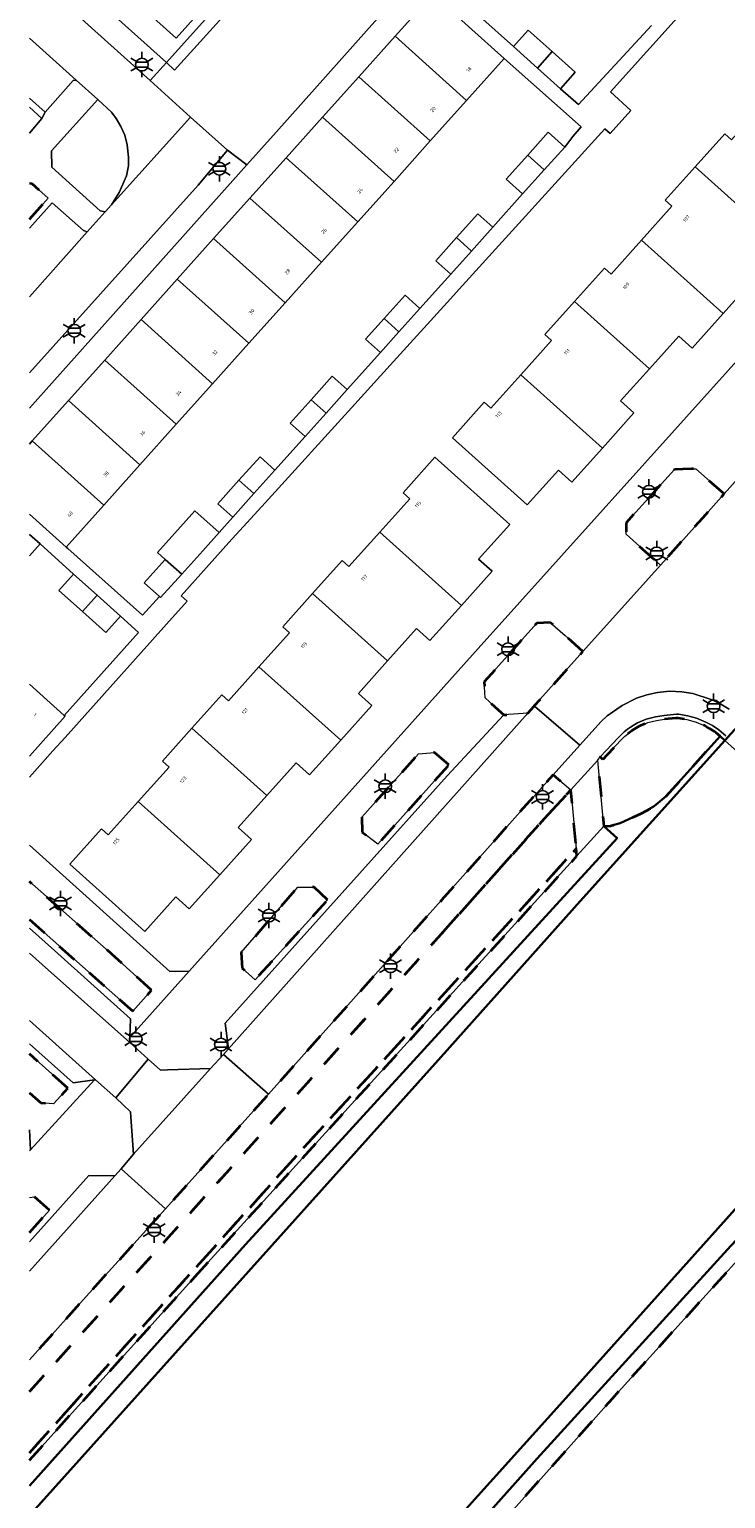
# Model space of a CAD drawing. Extents: x 105780 to 185197, y 477999 to 525027.
# Tile 56 of 256: x 105781 to 105850, y 478780 to 478927. Entities that reach past the tile are written whole.
import ezdxf
from ezdxf.enums import TextEntityAlignment as Align

# ---------------------------------------------------------------- set-up
doc = ezdxf.new("R2010")
doc.units = 0
doc.linetypes.add('XX-HIDDEN', pattern=[4, 2, -2])
for name, color, linetype, lineweight in [('B-GV-GR-HAAG_01-G', 252, 'GR-HAAG1', 13), ('B-GV-GR-MATERIAALGRENS-G', 252, 'XX-HIDDEN', 35), ('B-RO-IE-MEUBILAIR_WEGMEUBILAIR-S', 252, 'Continuous', 25), ('B-WE-GW-WATERGANG_SLOOT_INSTEEK-G', 252, 'Continuous', 30), ('B-XX-KG-KADASTRAAL_BEBOUWING-G', 252, 'Continuous', 20), ('B1-WE-KW-KUNSTWERK_DEK-BRUG', 252, 'Continuous', 18), ('B1-WE-KW-KUNSTWERK_LANDHOOFD-GV', 252, 'Continuous', 18), ('B1-WE-OG-BEBOUWING-T18', 7, 'Continuous', 18), ('B1-WE-OG-TERREIN_ERF-GV', 252, 'Continuous', 18), ('B1-WE-VH-VERHARDING_ASFALT-GV', 252, 'Continuous', 18), ('B1-WE-VH-VERHARDING_BETON-GV', 252, 'Continuous', 18), ('B1-WE-VH-VERHARDING_BETONSTRAATSTEEN-GV', 252, 'Continuous', 18), ('B1-WE-VH-VERHARDING_TEGEL-GV', 252, 'Continuous', 18)]:
    doc.layers.add(name, color=color, linetype=linetype, lineweight=lineweight)
doc.styles.add('NLCS-ISO', font='NLCS-ISO.ttf')
doc.styles.add('NLCS-ISO-M200-T18', font='NLCS-ISO.ttf', dxfattribs={"height": 0.36})
doc.linetypes.add('GR-HAAG1', pattern='A,6,[176,NLCS.shx,S=0.125,R=0,X=0,Y=0],-2', length=8)

# ---------------------------------------------------------------- blocks, each defined once
blk = doc.blocks.new('B-SIE-WEG_LICHTMAST-SO')
at = {"ltscale": 0.1}
for p, q in [((-1.1, 0.63), (-2.19, 1.27)), ((0, 1.27), (0, 2.53)), ((1.1, 0.63), (2.19, 1.27)), ((-1.1, -0.63), (-2.19, -1.27)), ((0, -1.27), (0, -2.53)), ((1.1, -0.63), (2.19, -1.27))]:
    blk.add_line(p, q, dxfattribs=at)
at = {"flags": 128}
for points in [[(-1.16, 0.5), (1.16, 0.5)], [(-1.16, -0.5), (1.16, -0.5)]]:
    blk.add_lwpolyline(points, dxfattribs=at)
at = {"ltscale": 0.1}
blk.add_circle((0, 0), 1.27, dxfattribs=at)
at = {"style": 'NLCS-ISO'}
blk.add_attdef('TYPE', text='', height=1.8, dxfattribs=at).set_placement((0, 2.53), align=Align.BOTTOM_CENTER)

msp = doc.modelspace()

# ---------------------------------------------------------------- linework, layer by layer
at = {"layer": 'B-GV-GR-HAAG_01-G', "flags": 128}
msp.add_lwpolyline([(105780.506, 478916.478), (105781.754, 478917.941), (105780.506, 478919.07)], dxfattribs=at)
msp.add_lwpolyline([(105787.358, 478919.837), (105782.717, 478914.685), (105782.742, 478913.072), (105787.593, 478908.722), (105788.079, 478908.597), (105788.716, 478909.309), (105789.459, 478910.521), (105790.204, 478912.201), (105790.393, 478913.208), (105790.422, 478914.061), (105790.268, 478915.288), (105790.038, 478916.247), (105789.644, 478917.129), (105789.186, 478917.941), (105788.697, 478918.574)], close=True, dxfattribs=at)
at = {"layer": 'B-GV-GR-MATERIAALGRENS-G', "flags": 128}
for points in [[(105780.506, 478907.871), (105782.376, 478909.961), (105780.782, 478911.415), (105780.506, 478911.431)], [(105822.079, 478836.959), (105831.932, 478847.987), (105834.58, 478850.87), (105832.815, 478852.385), (105821.91, 478840.147), (105804.389, 478820.483), (105794.101, 478809.044), (105785.887, 478799.967), (105780.506, 478793.97)], [(105784.49, 478789.091), (105786.815, 478791.726), (105807.897, 478815.128), (105835.128, 478845.015), (105834.58, 478850.87), (105831.932, 478847.987), (105822.079, 478836.959), (105780.506, 478790.784)], [(105797.024, 478802.241), (105835.197, 478844.279), (105835.128, 478845.015), (105807.897, 478815.128), (105786.815, 478791.726), (105784.49, 478789.091), (105780.506, 478784.683)], [(105792.711, 478830.87), (105788.756, 478834.458), (105780.506, 478841.72)], [(105780.506, 478837.941), (105783.444, 478835.33), (105790.828, 478828.766), (105792.711, 478830.87)], [(105780.506, 478790.784), (105822.079, 478836.959)], [(105784.348, 478821.085), (105780.506, 478824.521)], [(105780.506, 478820.638), (105781.634, 478819.629), (105782.902, 478819.54), (105784.348, 478821.085)], [(105782.519, 478808.918), (105781.028, 478810.24), (105780.506, 478810.168)], [(105780.506, 478806.683), (105782.519, 478808.918)], [(105865.112, 478795.949), (105858.211, 478802.144), (105856.081, 478804.056), (105854.639, 478805.185), (105854.095, 478805.532), (105853.507, 478805.749), (105853.155, 478805.733), (105852.807, 478805.639), (105838.708, 478790.078), (105812.982, 478761.195), (105802.533, 478749.525), (105795.855, 478742.067), (105780.506, 478725.058)], [(105780.506, 478783.932), (105797.024, 478802.241)], [(105780.506, 478784.683), (105784.49, 478789.091)]]:
    msp.add_lwpolyline(points, dxfattribs=at)
for points in [[(105849.909, 478880.44), (105847.061, 478882.937), (105846.65, 478882.927), (105845.785, 478882.907), (105844.943, 478882.887), (105840.127, 478877.555), (105840.117, 478876.923), (105840.112, 478876.584), (105840.109, 478876.413), (105843.541, 478873.33), (105843.86, 478873.686), (105847.76, 478878.037)], [(105835.802, 478864.694), (105834.011, 478866.282), (105832.522, 478867.602), (105831.207, 478867.537), (105825.944, 478861.657), (105826.037, 478860.064), (105827.341, 478858.863), (105827.888, 478858.36), (105830.279, 478858.531), (105830.909, 478859.234), (105830.939, 478859.267)], [(105849.489, 478856.237), (105849.114, 478856.562), (105848.922, 478856.699), (105848.437, 478857.01), (105848.133, 478857.184), (105847.921, 478857.293), (105847.003, 478857.662), (105846.176, 478857.909), (105845.306, 478858.046), (105845.06, 478858.05), (105843.958, 478857.95), (105843.132, 478857.804), (105842.291, 478857.599), (105842.151, 478857.549), (105841.425, 478857.246), (105840.758, 478856.843), (105840.672, 478856.782), (105840.257, 478856.458), (105839.958, 478856.207), (105839.59, 478855.83), (105838.228, 478854.383), (105837.798, 478853.926), (105837.524, 478854.184), (105837.273, 478853.844), (105837.87, 478847.271), (105838.535, 478847.282), (105839.511, 478847.552), (105841.688, 478848.563), (105842.92, 478849.236), (105844.098, 478850.24)], [(105822.402, 478853.365), (105820.974, 478854.612), (105819.365, 478854.469), (105813.702, 478848.158), (105813.751, 478846.652), (105815.295, 478845.45)], [(105810.292, 478839.903), (105808.941, 478841.173), (105807.316, 478841.176), (105801.653, 478834.639), (105801.755, 478833.068), (105803.061, 478831.914)]]:
    msp.add_lwpolyline(points, close=True, dxfattribs=at)
at = {"layer": 'B-WE-GW-WATERGANG_SLOOT_INSTEEK-G', "flags": 128}
for points in [[(105833.488, 478789.466), (105857.582, 478816.355), (105859.003, 478834.437), (105862.547, 478838.487), (105865.561, 478841.843), (105873.216, 478850.366), (105869.326, 478853.872), (105867.83, 478855.404), (105867.624, 478855.633), (105859.852, 478846.963), (105857.835, 478844.713), (105857.406, 478845.105), (105859.426, 478847.344), (105867.264, 478856.033), (105866.716, 478856.643), (105865.696, 478857.888), (105864.527, 478859.364), (105860.424, 478864.899), (105859.616, 478866.145), (105859.504, 478866.343), (105849.973, 478855.816), (105835.512, 478839.78), (105821.629, 478824.209), (105780.506, 478778.423)], [(105821.629, 478824.209), (105835.512, 478839.78), (105849.973, 478855.816), (105849.489, 478856.237), (105844.098, 478850.24), (105842.92, 478849.236), (105841.688, 478848.563), (105839.511, 478847.552), (105838.535, 478847.282), (105837.87, 478847.271), (105839.208, 478846.069), (105802.095, 478805.461), (105780.506, 478781.378)], [(105780.506, 478778.423), (105821.629, 478824.209)], [(105831.238, 478784.104), (105850.578, 478805.35), (105853.538, 478808.473), (105856.869, 478805.659), (105866.294, 478797.232), (105868.009, 478799.112), (105867.691, 478799.421), (105871.678, 478803.873), (105858.553, 478815.694), (105857.582, 478816.355), (105833.488, 478789.466), (105788.12, 478739.087), (105780.506, 478730.615)], [(105780.506, 478730.615), (105788.12, 478739.087), (105833.488, 478789.466)], [(105780.506, 478727.49), (105801.346, 478750.628), (105801.719, 478751.042), (105831.238, 478784.104)]]:
    msp.add_lwpolyline(points, dxfattribs=at)
at = {"layer": 'B-XX-KG-KADASTRAAL_BEBOUWING-G', "flags": 128}
for points in [[(105797.38, 478936.872), (105790.971, 478929.725), (105795.165, 478925.964), (105801.574, 478933.111)], [(105820.789, 478930.332), (105817.031, 478926.141), (105824.177, 478919.733), (105827.935, 478923.923)], [(105817.031, 478926.141), (105813.406, 478922.099), (105820.552, 478915.69), (105824.177, 478919.733)], [(105828.856, 478925.113), (105831.248, 478922.964), (105832.719, 478924.604), (105830.324, 478926.751)], [(105832.719, 478924.604), (105831.248, 478922.964), (105833.542, 478920.904), (105835.015, 478922.545)], [(105813.406, 478922.099), (105809.781, 478918.057), (105816.927, 478911.648), (105820.552, 478915.69)], [(105853.711, 478919.227), (105850.629, 478915.79), (105849.959, 478916.391), (105847.009, 478913.103), (105854.5, 478906.387), (105857.381, 478909.6), (105858.721, 478908.398), (105861.87, 478911.91)], [(105809.781, 478918.057), (105806.156, 478914.015), (105813.302, 478907.606), (105816.927, 478911.648)], [(105833.976, 478915.081), (105832.338, 478916.55), (105830.284, 478914.259), (105831.922, 478912.791)], [(105806.156, 478914.015), (105802.531, 478909.974), (105809.678, 478903.564), (105813.302, 478907.606)], [(105831.922, 478912.791), (105830.284, 478914.259), (105828.132, 478911.859), (105829.77, 478910.391)], [(105854.5, 478906.387), (105847.009, 478913.103), (105844.015, 478909.765), (105844.686, 478909.164), (105841.648, 478905.776), (105849.808, 478898.46), (105852.912, 478901.921), (105851.573, 478903.123)], [(105802.531, 478909.974), (105798.906, 478905.932), (105806.053, 478899.523), (105809.678, 478903.564)], [(105826.799, 478907.078), (105825.31, 478908.413), (105823.173, 478906.03), (105824.662, 478904.695)], [(105798.906, 478905.932), (105795.282, 478901.89), (105802.428, 478895.481), (105806.053, 478899.523)], [(105824.662, 478904.695), (105823.173, 478906.03), (105821.103, 478903.723), (105822.592, 478902.387)], [(105841.648, 478905.776), (105838.611, 478902.389), (105837.94, 478902.99), (105834.947, 478899.652), (105842.437, 478892.936), (105845.363, 478896.199), (105846.704, 478894.997), (105849.808, 478898.46)], [(105795.282, 478901.89), (105791.657, 478897.848), (105798.804, 478891.439), (105802.428, 478895.481)], [(105819.521, 478898.963), (105818.032, 478900.298), (105815.929, 478897.953), (105817.418, 478896.617)], [(105842.437, 478892.936), (105834.947, 478899.652), (105831.999, 478896.364), (105832.669, 478895.763), (105829.586, 478892.326), (105837.746, 478885.009), (105840.895, 478888.52), (105839.555, 478889.722)], [(105791.657, 478897.848), (105788.032, 478893.806), (105795.179, 478887.397), (105798.804, 478891.439)], [(105817.418, 478896.617), (105815.929, 478897.953), (105814.093, 478895.906), (105815.582, 478894.57)], [(105788.032, 478893.806), (105784.407, 478889.764), (105791.554, 478883.355), (105795.179, 478887.397)], [(105829.586, 478892.326), (105826.593, 478888.989), (105825.923, 478889.59), (105822.752, 478886.053), (105830.241, 478879.337), (105833.345, 478882.799), (105834.686, 478881.597), (105837.746, 478885.009)], [(105812.244, 478890.848), (105810.755, 478892.183), (105808.652, 478889.838), (105810.141, 478888.503)], [(105784.407, 478889.764), (105780.782, 478885.722), (105787.929, 478879.313), (105791.554, 478883.355)], [(105810.141, 478888.503), (105808.652, 478889.838), (105806.549, 478887.493), (105808.038, 478886.158)], [(105805.034, 478882.807), (105803.545, 478884.143), (105801.442, 478881.798), (105802.931, 478880.463)], [(105815.502, 478876.621), (105823.66, 478869.303), (105826.721, 478872.716), (105825.381, 478873.918), (105828.485, 478877.38), (105820.995, 478884.096), (105817.825, 478880.56), (105818.495, 478879.959)], [(105802.931, 478880.463), (105801.442, 478881.798), (105799.338, 478879.452), (105800.827, 478878.117)], [(105797.823, 478874.767), (105799.448, 478876.579), (105797.029, 478878.748), (105793.301, 478874.591), (105794.082, 478873.891), (105795.72, 478872.422)], [(105815.502, 478876.621), (105812.42, 478873.184), (105811.75, 478873.785), (105808.801, 478870.497), (105816.289, 478863.779), (105819.172, 478866.994), (105820.511, 478865.792), (105823.66, 478869.303)], [(105795.72, 478872.422), (105794.082, 478873.891), (105791.979, 478871.546), (105793.498, 478870.183), (105793.616, 478870.077)], [(105784.919, 478872.437), (105783.451, 478870.799), (105785.796, 478868.696), (105787.265, 478870.334)], [(105787.265, 478870.334), (105785.796, 478868.696), (105788.141, 478866.593), (105789.61, 478868.231)], [(105816.289, 478863.779), (105808.801, 478870.497), (105805.807, 478867.159), (105806.477, 478866.557), (105803.439, 478863.171), (105811.598, 478855.852), (105814.704, 478859.315), (105813.364, 478860.517)], [(105803.439, 478863.171), (105800.401, 478859.784), (105799.731, 478860.385), (105796.738, 478857.047), (105804.227, 478850.33), (105807.154, 478853.594), (105808.495, 478852.392), (105811.598, 478855.852)], [(105804.227, 478850.33), (105796.738, 478857.047), (105793.79, 478853.759), (105794.459, 478853.157), (105791.377, 478849.721), (105799.536, 478842.402), (105802.686, 478845.915), (105801.345, 478847.116)], [(105791.377, 478849.721), (105788.384, 478846.383), (105787.714, 478846.984), (105784.542, 478843.448), (105792.031, 478836.731), (105795.137, 478840.193), (105796.477, 478838.991), (105799.536, 478842.402)]]:
    msp.add_lwpolyline(points, close=True, dxfattribs=at)
for points in [[(105780.782, 478885.722), (105780.506, 478885.415)], [(105780.506, 478878.409), (105784.171, 478875.122), (105787.929, 478879.313), (105780.782, 478885.722)], [(105780.506, 478874.255), (105781.569, 478875.441), (105780.506, 478876.394)], [(105783.987, 478858.299), (105780.506, 478861.42)], [(105780.506, 478854.261), (105784.065, 478858.229), (105783.987, 478858.299)]]:
    msp.add_lwpolyline(points, dxfattribs=at)
at = {"layer": 'B1-WE-KW-KUNSTWERK_DEK-BRUG', "flags": 128}
msp.add_lwpolyline([(105850.053, 478856.26), (105849.354, 478856.866), (105848.737, 478857.308), (105848.082, 478857.645), (105847.131, 478858.028), (105846.262, 478858.287), (105845.339, 478858.433), (105845.13, 478858.435), (105843.908, 478858.323), (105843.055, 478858.172), (105842.287, 478857.986), (105842.123, 478857.946), (105841.254, 478857.582), (105840.551, 478857.158), (105840.247, 478856.942), (105839.923, 478856.687), (105839.677, 478856.458), (105839.318, 478856.09), (105837.524, 478854.184), (105837.798, 478853.926), (105839.59, 478855.83), (105839.958, 478856.207), (105840.257, 478856.458), (105840.672, 478856.782), (105840.758, 478856.843), (105841.425, 478857.246), (105842.151, 478857.549), (105842.291, 478857.599), (105843.132, 478857.804), (105843.958, 478857.95), (105845.06, 478858.05), (105845.306, 478858.046), (105846.176, 478857.909), (105847.003, 478857.662), (105847.921, 478857.293), (105848.133, 478857.184), (105848.437, 478857.01), (105848.922, 478856.699), (105849.114, 478856.562), (105849.489, 478856.237), (105849.973, 478855.816), (105859.426, 478847.344)], dxfattribs=at)
at = {"layer": 'B1-WE-KW-KUNSTWERK_LANDHOOFD-GV', "flags": 128}
msp.add_lwpolyline([(105850.053, 478856.26), (105849.354, 478856.866), (105848.737, 478857.308), (105848.082, 478857.645), (105847.131, 478858.028), (105846.262, 478858.287), (105845.339, 478858.433), (105845.13, 478858.435), (105843.908, 478858.323), (105843.055, 478858.172), (105842.123, 478857.946), (105841.254, 478857.582), (105840.551, 478857.158), (105840.247, 478856.942), (105839.923, 478856.687), (105839.677, 478856.458), (105839.318, 478856.09), (105837.524, 478854.184), (105837.798, 478853.926), (105838.228, 478854.383), (105839.59, 478855.83), (105839.958, 478856.207), (105840.257, 478856.458), (105840.672, 478856.782), (105840.758, 478856.843), (105841.425, 478857.246), (105842.151, 478857.549), (105842.291, 478857.599), (105843.132, 478857.804), (105843.958, 478857.95), (105845.06, 478858.05), (105845.306, 478858.046), (105846.176, 478857.909), (105847.003, 478857.662), (105847.921, 478857.293), (105848.133, 478857.184), (105848.437, 478857.01), (105848.922, 478856.699), (105849.114, 478856.562), (105849.489, 478856.237), (105849.973, 478855.816), (105859.504, 478866.343)], dxfattribs=at)
at = {"layer": 'B1-WE-OG-TERREIN_ERF-GV', "flags": 128}
for points in [[(105789.291, 478944.127), (105793.336, 478940.499), (105797.38, 478936.872), (105801.574, 478933.111), (105795.165, 478925.964), (105790.971, 478929.725), (105786.926, 478933.352), (105782.881, 478936.98), (105780.506, 478939.109)], [(105780.506, 478935.804), (105794.198, 478923.517), (105809.437, 478940.513), (105806.86, 478942.824), (105805.391, 478941.186), (105803.095, 478943.245)], [(105871.099, 478915.891), (105870.878, 478918.133), (105854.174, 478932.895), (105851.646, 478935.168), (105850.041, 478933.384), (105838.535, 478920.587), (105840.588, 478918.741), (105838.521, 478916.431), (105837.999, 478916.898), (105823.782, 478901.256), (105822.235, 478899.554), (105816.552, 478893.3), (105813.02, 478889.415), (105804.041, 478879.536), (105800.443, 478875.577), (105795.659, 478870.267), (105796.26, 478869.73), (105794.194, 478867.418), (105784.079, 478856.098), (105782.856, 478854.776), (105780.506, 478852.151)], [(105788.032, 478893.806), (105791.657, 478897.848), (105795.282, 478901.89), (105798.906, 478905.932), (105802.531, 478909.974), (105806.156, 478914.015), (105809.781, 478918.057), (105813.406, 478922.099), (105817.031, 478926.141), (105820.789, 478930.332), (105818.856, 478931.956), (105818.011, 478931.007), (105805.16, 478916.57), (105802.229, 478913.294), (105780.506, 478889.016)], [(105825.501, 478928.115), (105828.856, 478925.113), (105830.324, 478926.751), (105832.719, 478924.604), (105835.015, 478922.545), (105833.542, 478920.904), (105835.368, 478919.311), (105842.628, 478927.215)], [(105780.506, 478845.343), (105794.534, 478832.745), (105796.48, 478832.786), (105825.344, 478864.986), (105871.099, 478915.891)], [(105852.912, 478901.921), (105849.808, 478898.46), (105846.704, 478894.997), (105845.363, 478896.199), (105842.437, 478892.936), (105839.555, 478889.722), (105840.895, 478888.52), (105837.746, 478885.009), (105834.686, 478881.597), (105833.345, 478882.799), (105830.241, 478879.337), (105822.752, 478886.053), (105825.923, 478889.59), (105826.593, 478888.989), (105829.586, 478892.326), (105832.669, 478895.763), (105831.999, 478896.364), (105834.947, 478899.652), (105837.94, 478902.99), (105838.611, 478902.389), (105841.648, 478905.776), (105844.686, 478909.164), (105844.015, 478909.765), (105847.009, 478913.103), (105849.959, 478916.391), (105850.629, 478915.79)], [(105780.506, 478885.415), (105780.782, 478885.722), (105784.407, 478889.764), (105788.032, 478893.806)], [(105783.451, 478870.799), (105784.919, 478872.437), (105781.569, 478875.441), (105780.506, 478874.255)], [(105780.506, 478861.42), (105783.987, 478858.299), (105791.417, 478866.61), (105789.61, 478868.231), (105788.141, 478866.593), (105785.796, 478868.696), (105783.451, 478870.799)], [(105780.506, 478814.82), (105780.607, 478814.93), (105780.506, 478816.94)]]:
    msp.add_lwpolyline(points, dxfattribs=at)
for points in [[(105801.442, 478881.798), (105803.545, 478884.143), (105805.034, 478882.807), (105808.038, 478886.158), (105806.549, 478887.493), (105808.652, 478889.838), (105810.755, 478892.183), (105812.244, 478890.848), (105815.582, 478894.57), (105814.093, 478895.906), (105815.929, 478897.953), (105818.032, 478900.298), (105819.521, 478898.963), (105822.592, 478902.387), (105821.103, 478903.723), (105823.173, 478906.03), (105825.31, 478908.413), (105826.799, 478907.078), (105829.77, 478910.391), (105828.132, 478911.859), (105830.284, 478914.259), (105832.338, 478916.55), (105833.976, 478915.081), (105834.789, 478916.143), (105835.607, 478917.109), (105827.935, 478923.923), (105824.177, 478919.733), (105820.552, 478915.69), (105816.927, 478911.648), (105813.302, 478907.606), (105809.678, 478903.564), (105806.053, 478899.523), (105802.428, 478895.481), (105798.804, 478891.439), (105795.179, 478887.397), (105791.554, 478883.355), (105787.929, 478879.313), (105784.171, 478875.122), (105784.356, 478874.979), (105791.81, 478868.311), (105793.498, 478870.183), (105791.979, 478871.546), (105794.082, 478873.891), (105793.301, 478874.591), (105797.029, 478878.748), (105799.448, 478876.579), (105800.827, 478878.117), (105799.338, 478879.452)], [(105800.401, 478859.784), (105803.439, 478863.171), (105806.477, 478866.557), (105805.807, 478867.159), (105808.801, 478870.497), (105811.75, 478873.785), (105812.42, 478873.184), (105815.502, 478876.621), (105818.495, 478879.959), (105817.825, 478880.56), (105820.995, 478884.096), (105828.485, 478877.38), (105825.381, 478873.918), (105826.721, 478872.716), (105823.66, 478869.303), (105820.511, 478865.792), (105819.172, 478866.994), (105816.289, 478863.779), (105813.364, 478860.517), (105814.704, 478859.315), (105811.598, 478855.852), (105808.495, 478852.392), (105807.154, 478853.594), (105804.227, 478850.33), (105801.345, 478847.116), (105802.686, 478845.915), (105799.536, 478842.402), (105796.477, 478838.991), (105795.137, 478840.193), (105792.031, 478836.731), (105784.542, 478843.448), (105787.714, 478846.984), (105788.384, 478846.383), (105791.377, 478849.721), (105794.459, 478853.157), (105793.79, 478853.759), (105796.738, 478857.047), (105799.731, 478860.385)]]:
    msp.add_lwpolyline(points, close=True, dxfattribs=at)
at = {"layer": 'B1-WE-VH-VERHARDING_ASFALT-GV', "flags": 128}
for points in [[(105780.506, 478925.958), (105785.177, 478921.769), (105787.358, 478919.837), (105788.697, 478918.574), (105789.186, 478917.941), (105789.644, 478917.129), (105790.038, 478916.247), (105790.268, 478915.288), (105790.422, 478914.061), (105790.393, 478913.208), (105790.204, 478912.201), (105789.459, 478910.521), (105788.716, 478909.309), (105796.615, 478918.072), (105792.578, 478921.71), (105780.506, 478932.591)], [(105800.289, 478914.76), (105796.615, 478918.072), (105788.716, 478909.309), (105788.079, 478908.597), (105786.264, 478906.608), (105780.506, 478900.127)], [(105780.506, 478892.52), (105797.365, 478911.267), (105800.289, 478914.76)], [(105837.87, 478847.271), (105835.197, 478844.279), (105797.024, 478802.241), (105780.506, 478783.932)], [(105780.506, 478781.378), (105802.095, 478805.461), (105839.208, 478846.069), (105837.87, 478847.271)], [(105780.506, 478827.855), (105787.114, 478821.922), (105789.132, 478820.11), (105792.381, 478824), (105790.541, 478825.637), (105781.794, 478833.43), (105780.506, 478834.577)], [(105785.887, 478799.967), (105794.101, 478809.044), (105789.663, 478813.036), (105789.048, 478812.345), (105780.506, 478802.83)], [(105780.506, 478725.058), (105795.855, 478742.067), (105802.533, 478749.525), (105812.982, 478761.195), (105838.708, 478790.078), (105852.807, 478805.639), (105853.155, 478805.733), (105853.507, 478805.749), (105854.095, 478805.532), (105854.639, 478805.185), (105856.081, 478804.056), (105858.211, 478802.144), (105865.112, 478795.949), (105866.294, 478797.232), (105856.869, 478805.659), (105853.538, 478808.473), (105850.578, 478805.35), (105831.238, 478784.104), (105801.719, 478751.042), (105801.346, 478750.628), (105780.506, 478727.49)], [(105780.506, 478793.97), (105785.887, 478799.967)]]:
    msp.add_lwpolyline(points, dxfattribs=at)
msp.add_lwpolyline([(105821.91, 478840.147), (105832.815, 478852.385), (105835.483, 478855.355), (105830.962, 478859.247), (105830.939, 478859.267), (105830.909, 478859.234), (105830.279, 478858.531), (105800.378, 478825.019), (105799.88, 478824.463), (105804.389, 478820.483)], close=True, dxfattribs=at)
at = {"layer": 'B1-WE-VH-VERHARDING_BETON-GV', "flags": 128}
msp.add_lwpolyline([(105837.273, 478853.844), (105834.58, 478850.87), (105835.128, 478845.015), (105835.197, 478844.279), (105837.87, 478847.271)], close=True, dxfattribs=at)
at = {"layer": 'B1-WE-VH-VERHARDING_BETONSTRAATSTEEN-GV', "flags": 128}
for points in [[(105818.011, 478931.007), (105809.401, 478938.688), (105794.987, 478922.741), (105794.198, 478923.517), (105792.578, 478921.71), (105796.615, 478918.072), (105800.289, 478914.76), (105802.229, 478913.294), (105805.16, 478916.57)], [(105830.279, 478858.531), (105827.888, 478858.36), (105822.227, 478852.273), (105800.078, 478827.595), (105800.378, 478825.019)], [(105798.603, 478823.043), (105794.3, 478822.923), (105793.613, 478822.904), (105792.381, 478824), (105789.132, 478820.11), (105790.606, 478818.729), (105790.645, 478818.188), (105790.908, 478814.503)], [(105804.389, 478820.483), (105799.88, 478824.463), (105798.603, 478823.043), (105790.908, 478814.503), (105789.663, 478813.036), (105794.101, 478809.044)]]:
    msp.add_lwpolyline(points, close=True, dxfattribs=at)
for points in [[(105780.506, 478919.964), (105782.068, 478918.573), (105784.87, 478921.727), (105785.177, 478921.769), (105780.506, 478925.958)], [(105786.264, 478906.608), (105785.902, 478906.745), (105782.798, 478909.52), (105780.506, 478906.967)], [(105780.506, 478900.127), (105786.264, 478906.608)], [(105855.205, 478886.361), (105849.909, 478880.44), (105847.76, 478878.037), (105843.86, 478873.686), (105843.541, 478873.33), (105835.802, 478864.694), (105830.939, 478859.267), (105830.962, 478859.247), (105835.483, 478855.355), (105837.604, 478857.717), (105838.225, 478858.274), (105839.705, 478859.302), (105841.159, 478860.054), (105842.172, 478860.365), (105843.248, 478860.6), (105844.447, 478860.724), (105845.683, 478860.683), (105846.758, 478860.507), (105848.706, 478859.872), (105849.578, 478859.452), (105850.414, 478858.932)], [(105783.005, 478834.824), (105780.506, 478837.069)], [(105780.506, 478834.577), (105781.794, 478833.43), (105790.541, 478825.637), (105790.552, 478826.155), (105790.59, 478828.011), (105783.005, 478834.824)], [(105780.506, 478825.509), (105784.871, 478821.638), (105787.014, 478821.909), (105787.114, 478821.922), (105780.506, 478827.855)], [(105789.048, 478812.345), (105786.443, 478812.379), (105780.506, 478805.752)], [(105780.506, 478802.83), (105789.048, 478812.345)]]:
    msp.add_lwpolyline(points, dxfattribs=at)
at = {"layer": 'B1-WE-VH-VERHARDING_TEGEL-GV', "flags": 128}
for points in [[(105809.401, 478938.688), (105818.011, 478931.007), (105818.856, 478931.956), (105819.908, 478933.137), (105817.465, 478935.328), (105815.07, 478937.476), (105812.775, 478939.534), (105810.838, 478941.271), (105810.438, 478941.63), (105809.437, 478940.513), (105794.198, 478923.517), (105794.987, 478922.741)], [(105822.402, 478853.365), (105815.295, 478845.45), (105813.751, 478846.652), (105813.702, 478848.158), (105819.365, 478854.469), (105820.974, 478854.612)], [(105810.292, 478839.903), (105803.061, 478831.914), (105801.755, 478833.068), (105801.653, 478834.639), (105807.316, 478841.176), (105808.941, 478841.173)]]:
    msp.add_lwpolyline(points, close=True, dxfattribs=at)
for points in [[(105780.506, 478932.591), (105792.578, 478921.71), (105794.198, 478923.517), (105780.506, 478935.804)], [(105796.26, 478869.73), (105795.659, 478870.267), (105800.443, 478875.577), (105804.041, 478879.536), (105813.02, 478889.415), (105816.552, 478893.3), (105822.235, 478899.554), (105823.782, 478901.256), (105837.999, 478916.898), (105838.521, 478916.431), (105840.588, 478918.741), (105838.535, 478920.587), (105850.041, 478933.384)], [(105820.789, 478930.332), (105827.935, 478923.923), (105835.607, 478917.109), (105834.789, 478916.143), (105833.976, 478915.081), (105831.922, 478912.791), (105829.77, 478910.391), (105826.799, 478907.078), (105824.662, 478904.695), (105822.592, 478902.387), (105819.521, 478898.963), (105817.418, 478896.617), (105815.582, 478894.57), (105812.244, 478890.848), (105810.141, 478888.503), (105808.038, 478886.158), (105805.034, 478882.807), (105802.931, 478880.463), (105800.827, 478878.117), (105799.448, 478876.579), (105797.823, 478874.767), (105795.72, 478872.422), (105793.616, 478870.077), (105793.498, 478870.183), (105791.81, 478868.311), (105784.356, 478874.979), (105784.171, 478875.122), (105780.506, 478878.409)], [(105842.628, 478927.215), (105835.368, 478919.311), (105833.542, 478920.904), (105831.248, 478922.964), (105828.856, 478925.113), (105825.501, 478928.115)], [(105782.798, 478909.52), (105785.902, 478906.745), (105786.264, 478906.608), (105788.079, 478908.597), (105787.593, 478908.722), (105782.742, 478913.072), (105782.717, 478914.685), (105787.358, 478919.837), (105785.177, 478921.769), (105784.87, 478921.727), (105782.068, 478918.573), (105781.754, 478917.941), (105780.506, 478916.478)], [(105780.506, 478919.07), (105781.754, 478917.941), (105782.068, 478918.573), (105780.506, 478919.964)], [(105871.099, 478915.891), (105825.344, 478864.986), (105796.48, 478832.786), (105790.552, 478826.155), (105790.541, 478825.637), (105792.381, 478824), (105793.613, 478822.904), (105794.3, 478822.923), (105798.603, 478823.043), (105799.88, 478824.463), (105800.378, 478825.019), (105800.078, 478827.595), (105822.227, 478852.273), (105827.888, 478858.36), (105827.341, 478858.863), (105826.037, 478860.064), (105825.944, 478861.657), (105831.207, 478867.537), (105832.522, 478867.602), (105834.011, 478866.282), (105835.802, 478864.694), (105843.541, 478873.33), (105840.109, 478876.413), (105840.112, 478876.584), (105840.117, 478876.923), (105840.127, 478877.555), (105844.943, 478882.887), (105845.785, 478882.907), (105846.65, 478882.927), (105847.061, 478882.937), (105849.909, 478880.44), (105855.205, 478886.361)], [(105802.229, 478913.294), (105800.289, 478914.76), (105797.365, 478911.267), (105780.506, 478892.52)], [(105780.506, 478889.016), (105802.229, 478913.294)], [(105780.506, 478911.431), (105780.782, 478911.415), (105782.376, 478909.961), (105780.506, 478907.871)], [(105780.506, 478906.967), (105782.798, 478909.52)], [(105780.506, 478876.394), (105781.569, 478875.441), (105784.919, 478872.437), (105787.265, 478870.334), (105789.61, 478868.231), (105791.417, 478866.61), (105783.987, 478858.299), (105784.065, 478858.229), (105780.506, 478854.261)], [(105780.506, 478852.151), (105782.856, 478854.776), (105784.079, 478856.098), (105794.194, 478867.418), (105796.26, 478869.73)], [(105850.414, 478858.932), (105849.578, 478859.452), (105848.706, 478859.872), (105846.758, 478860.507), (105845.683, 478860.683), (105844.447, 478860.724), (105843.248, 478860.6), (105842.172, 478860.365), (105841.159, 478860.054), (105839.705, 478859.302), (105838.225, 478858.274), (105837.604, 478857.717), (105835.483, 478855.355), (105832.815, 478852.385), (105834.58, 478850.87), (105837.273, 478853.844), (105837.524, 478854.184), (105839.318, 478856.09), (105839.677, 478856.458), (105839.923, 478856.687), (105840.247, 478856.942), (105840.551, 478857.158), (105841.254, 478857.582), (105842.123, 478857.946), (105843.055, 478858.172), (105843.908, 478858.323), (105845.13, 478858.435), (105845.339, 478858.433), (105846.262, 478858.287), (105847.131, 478858.028), (105848.082, 478857.645), (105848.737, 478857.308), (105849.354, 478856.866), (105850.053, 478856.26)], [(105780.506, 478837.069), (105783.005, 478834.824), (105790.59, 478828.011), (105790.552, 478826.155), (105796.48, 478832.786), (105794.534, 478832.745), (105780.506, 478845.343)], [(105780.506, 478841.72), (105788.756, 478834.458), (105792.711, 478830.87)], [(105792.711, 478830.87), (105790.828, 478828.766), (105783.444, 478835.33), (105780.506, 478837.941)], [(105780.506, 478816.94), (105780.607, 478814.93), (105787.014, 478821.909), (105784.871, 478821.638), (105780.506, 478825.509)], [(105780.506, 478824.521), (105784.348, 478821.085)], [(105786.443, 478812.379), (105789.048, 478812.345), (105789.663, 478813.036), (105790.908, 478814.503), (105790.645, 478818.188), (105790.606, 478818.729), (105789.132, 478820.11), (105787.114, 478821.922), (105787.014, 478821.909), (105780.607, 478814.93), (105780.506, 478814.82)], [(105784.348, 478821.085), (105782.902, 478819.54), (105781.634, 478819.629), (105780.506, 478820.638)], [(105780.506, 478805.752), (105786.443, 478812.379)], [(105780.506, 478810.168), (105781.028, 478810.24), (105782.519, 478808.918)], [(105782.519, 478808.918), (105780.506, 478806.683)]]:
    msp.add_lwpolyline(points, dxfattribs=at)

# ---------------------------------------------------------------- block references
at = {"layer": 'B-RO-IE-MEUBILAIR_WEGMEUBILAIR-S', "xscale": 0.5, "yscale": 0.5, "zscale": 0.5}
for p in [(105791.746, 478923.312), (105799.48, 478912.907), (105784.988, 478896.731), (105842.382, 478880.649), (105843.169, 478874.491), (105828.32, 478864.923), (105848.85, 478859.229), (105816.053, 478851.247), (105831.769, 478850.169), (105783.614, 478839.534), (105804.437, 478838.327), (105816.576, 478833.265), (105791.131, 478825.995), (105799.646, 478825.437), (105792.976, 478806.918)]:
    msp.add_blockref('B-SIE-WEG_LICHTMAST-SO', p, dxfattribs=at)

# ---------------------------------------------------------------- texts
at = {"layer": 'B1-WE-OG-BEBOUWING-T18', "style": 'NLCS-ISO-M200-T18'}
for s, rotation, p in [('18', 48.1, (105824.407, 478922.836)), ('20', 48.1, (105820.822, 478918.839)), ('22', 48.1, (105817.157, 478914.752)), ('24', 48.1, (105813.533, 478910.711)), ('26', 48.1, (105809.932, 478906.696)), ('107', 48.1, (105846.132, 478907.931)), ('28', 48.1, (105806.284, 478902.627)), ('109', 48.1, (105840.102, 478901.206)), ('30', 48.1, (105802.699, 478898.63)), ('32', 48.1, (105799.034, 478894.542)), ('111', 48.1, (105834.197, 478894.621)), ('34', 48.1, (105795.409, 478890.5)), ('113', 48.1, (105827.37, 478888.357)), ('36', 48.1, (105791.809, 478886.486)), ('38', 48.1, (105788.16, 478882.417)), ('115', 48.1, (105819.317, 478879.377)), ('40', 48.1, (105784.575, 478878.42)), ('117', 48.1, (105813.957, 478872.05)), ('119', 48.1, (105807.926, 478865.325)), ('121', 48.1, (105802.019, 478858.742)), ('1', 318.1, (105781.067, 478858.365)), ('123', 48.1, (105795.863, 478851.875)), ('125', 48.1, (105789.162, 478845.751))]:
    msp.add_text(s, height=0.36, rotation=rotation, dxfattribs=at).set_placement(p, align=Align.MIDDLE)

doc.saveas('drawing.dxf')
